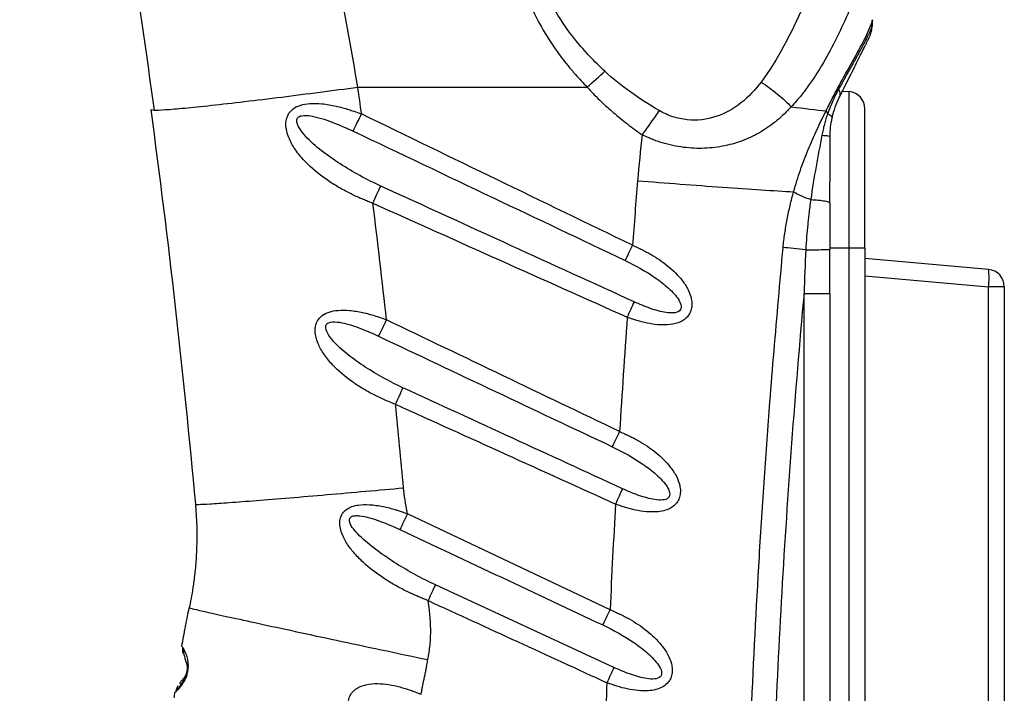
# Model space of a CAD drawing. Header units: millimetres. Extents: x 13 to 546, y 13 to 419.
# Tile 6 of 22: x 188 to 244, y 243 to 282. Entities that reach past the tile are written whole.
import ezdxf

# ---------------------------------------------------------------- set-up
doc = ezdxf.new("R2010")
doc.units = ezdxf.units.MM
doc.header["$LTSCALE"] = 2
doc.linetypes.add('SLD-Solid', pattern=[0])
doc.layers.add('DIMENSIONS', color=140, linetype='SLD-Solid', lineweight=25)
doc.styles.add('SLDTEXTSTYLE0', font='VERDANA.TTF')
doc.dimstyles.new('SLDDIMSTYLE0', dxfattribs={"dimtxt": 4.316016, "dimasz": 6.604, "dimexe": 0, "dimexo": 0.0625, "dimgap": 1.079004, "dimtad": 0, "dimtih": 1, "dimtoh": 1, "dimrnd": 1e-09, "dimzin": 12, "dimdsep": 46, "dimtxsty": 'SLDTEXTSTYLE0', "dimsah": 1, "dimcen": 0.09, "dimadec": 0, "dimazin": 3, "dimtfac": 1, "dimtofl": 0, "dimtmove": 0, "dimatfit": 3, "dimfxl": 0, "dimfrac": 2, "dimtolj": 1, "dimtzin": 12, "dimarcsym": 0})

# ---------------------------------------------------------------- blocks, each defined once
blk = doc.blocks.new('_D')
at = {"layer": 'DIMENSIONS'}
for p, q in [((224.875, 352.318), (141.939, 352.318)), ((148.289, 352.318), (148.289, 233.251)), ((140.081, 225.425), (138.631, 225.425)), ((138.631, 225.425), (138.631, 218.565)), ((156.497, 225.425), (157.946, 225.425)), ((157.946, 225.425), (157.946, 218.565)), ((138.631, 218.565), (140.081, 218.565)), ((157.946, 218.565), (156.497, 218.565)), ((148.289, 87.082), (148.289, 217.599)), ((207.087, 87.082), (141.939, 87.082))]:
    blk.add_line(p, q, dxfattribs=at)
for points in [[(148.289, 352.318), (147.273, 345.714), (149.305, 345.714)], [(148.289, 87.082), (149.305, 93.686), (147.273, 93.686)]]:
    blk.add_solid(points, dxfattribs=at)
at = {"layer": 'DIMENSIONS', "char_height": 4.2333, "attachment_point": 1, "style": 'SLDTEXTSTYLE0'}
for s, insert in [('265.2', (140.081, 231.768)), ('10.44', (140.081, 223.942))]:
    blk.add_mtext(s, dxfattribs=dict(at, insert=insert))
blk = doc.blocks.new('_D_1')
at = {"layer": 'DIMENSIONS'}
for p, q in [((224.875, 352.318), (160.863, 352.318)), ((167.213, 352.318), (167.213, 262.586)), ((160.8, 254.76), (159.351, 254.76)), ((159.351, 254.76), (159.351, 247.9)), ((173.626, 254.76), (175.075, 254.76)), ((175.075, 254.76), (175.075, 247.9)), ((159.351, 247.9), (160.8, 247.9)), ((175.075, 247.9), (173.626, 247.9)), ((167.213, 144.469), (167.213, 246.934)), ((178.626, 144.469), (160.863, 144.469))]:
    blk.add_line(p, q, dxfattribs=at)
for points in [[(167.213, 352.318), (166.197, 345.714), (168.229, 345.714)], [(167.213, 144.469), (168.229, 151.073), (166.197, 151.073)]]:
    blk.add_solid(points, dxfattribs=at)
at = {"layer": 'DIMENSIONS', "char_height": 4.2333, "attachment_point": 1, "style": 'SLDTEXTSTYLE0'}
for s, insert in [('207.8', (159.005, 261.103)), ('8.18', (160.8, 253.277))]:
    blk.add_mtext(s, dxfattribs=dict(at, insert=insert))

msp = doc.modelspace()

# ---------------------------------------------------------------- linework, layer by layer
for p, q in [((236.596, 282.116), (236.601, 282.176)), ((207.051, 278.324), (220.215, 278.324)), ((234.881, 278.1), (235.253, 278.068)), ((235.253, 269.069), (235.253, 278.068)), ((195.159, 277.028), (195.361, 276.999)), ((236.166, 269.069), (236.166, 277.071)), ((234.13, 271.676), (234.166, 271.641)), ((234.128, 268.99), (234.166, 268.992)), ((234.141, 266.463), (234.151, 268.99)), ((235.253, 269.069), (234.166, 269.069)), ((235.253, 197.869), (235.253, 269.069)), ((236.166, 269.069), (235.253, 269.069)), ((236.166, 269.069), (236.166, 197.869)), ((243.253, 267.849), (236.166, 268.469)), ((236.166, 267.473), (243.253, 266.853)), ((243.253, 200.085), (243.253, 266.853)), ((244.166, 266.853), (244.166, 200.085)), ((232.666, 197.969), (232.666, 266.463)), ((234.113, 266.463), (234.166, 266.463)), ((234.166, 197.969), (234.166, 266.463)), ((221.754, 244.981), (211.499, 249.731)), ((197.092, 245.491), (197.127, 245.429))]:
    msp.add_line(p, q)
at = {"flags": 128}
msp.add_lwpolyline([(244.166, 266.853), (244.149, 266.853), (244.098, 266.853), (244.015, 266.853), (243.903, 266.853), (243.766, 266.853), (243.608, 266.853), (243.435, 266.853), (243.253, 266.853)], dxfattribs=at)
for centre, radius, start, end in [((235.166, 277.071), 1, 0, 85), ((69.732, 343.567), 152.887, 333.68687, 334.09737), ((240.37, 267.351), 2.925, 350.1969, 9.8035), ((243.166, 266.853), 1, 0, 85.0002)]:
    msp.add_arc(centre, radius, start, end)
for points, knots in [([(238.844, 298.737), (238.887, 298.708), (238.962, 298.657), (239.106, 298.553), (239.327, 298.359), (239.684, 297.923), (239.937, 297.19), (239.937, 296.138), (239.714, 294.949), (239.34, 293.618), (238.874, 292.208), (238.343, 290.701), (237.778, 289.145), (237.184, 287.54), (236.571, 285.917), (235.937, 284.297), (235.27, 282.7), (234.564, 281.164), (233.918, 279.946), (233.361, 279.034), (232.987, 278.484), (232.677, 278.068), (232.449, 277.78), (232.2, 277.493), (232.027, 277.303), (231.926, 277.193)], [0, 0, 0, 0, 0.008797, 0.0156247, 0.0312485, 0.0624985, 0.1249982, 0.1850905, 0.25, 0.3111735, 0.375, 0.4368889, 0.4999997, 0.5623087, 0.6249993, 0.687864, 0.7500002, 0.8131456, 0.8750005, 0.9066585, 0.9375002, 0.953749, 0.9687505, 0.9817561, 1, 1, 1, 1]), ([(207.051, 278.324), (206.476, 281.699), (205.85, 285.057), (204.537, 291.581), (203.85, 294.747), (203.158, 297.746)], [0, 0, 0, 0, 0.5, 0.5, 1, 1, 1, 1]), ([(226.818, 297.746), (226.698, 297.698), (226.244, 297.517), (225.253, 297.097), (223.872, 296.442), (222.424, 295.637), (221.06, 294.744), (219.838, 293.789), (218.668, 292.657), (217.695, 291.433), (216.908, 290.043), (216.387, 288.567), (216.168, 286.997), (216.256, 285.384), (216.634, 283.823), (217.275, 282.289), (218.104, 280.871), (218.904, 279.796), (219.507, 279.086), (219.875, 278.681), (220.102, 278.443), (220.215, 278.324)], [0, 0, 0, 0, 0.015033, 0.056696, 0.125, 0.192948, 0.25, 0.315916, 0.375, 0.441614, 0.5, 0.563079, 0.624999, 0.684613, 0.749999, 0.809576, 0.874999, 0.937499, 0.9625, 0.98125, 1, 1, 1, 1]), ([(192.236, 296.705), (192.307, 296.316), (192.73, 294.003), (193.481, 289.509), (194.465, 283.312), (195.06, 279.102), (195.357, 276.999)], [0, 0, 0, 0, 0.063437, 0.376563, 0.688667, 1, 1, 1, 1]), ([(221.229, 279.235), (220.634, 279.789), (220.076, 280.375), (219.067, 281.619), (218.617, 282.277), (218.247, 282.969)], [0, 0, 0, 0, 0.5, 0.5, 1, 1, 1, 1]), ([(232.626, 282.969), (232.272, 282.187), (231.906, 281.42), (231.112, 279.953), (230.685, 279.25), (230.202, 278.615)], [0, 0, 0, 0, 0.5, 0.5, 1, 1, 1, 1]), ([(233.93, 276.961), (233.998, 277.097), (234.133, 277.368), (234.407, 277.9), (234.89, 278.798), (235.565, 279.995), (236.136, 281.047), (236.421, 281.668), (236.525, 281.942), (236.574, 282.087), (236.594, 282.158), (236.606, 282.198)], [0, 0, 0, 0, 0.062511, 0.125022, 0.250027, 0.499911, 0.749955, 0.874978, 0.937489, 0.964224, 1, 1, 1, 1]), ([(236.564, 281.803), (236.556, 281.781), (236.539, 281.732), (236.504, 281.647), (236.453, 281.532), (236.384, 281.384), (236.272, 281.156), (236.099, 280.824), (235.874, 280.405), (235.596, 279.901), (235.34, 279.439), (235.111, 279.028), (234.956, 278.749), (234.811, 278.489), (234.705, 278.296), (234.651, 278.199)], [0, 0, 0, 0, 0.03519, 0.076873, 0.124995, 0.188461, 0.249995, 0.36469, 0.499992, 0.593614, 0.749998, 0.828121, 0.875, 0.937419, 1, 1, 1, 1]), ([(236.525, 281.487), (236.528, 281.495), (236.572, 281.616), (236.572, 281.746), (236.573, 281.867)], [0, 0, 0, 0, 0.067701, 1, 1, 1, 1]), ([(234.691, 277.72), (234.738, 277.813), (234.831, 278), (235.014, 278.368), (235.329, 279), (235.757, 279.857), (236.083, 280.512), (236.247, 280.84), (236.316, 280.98), (236.363, 281.074), (236.391, 281.129), (236.404, 281.156), (236.41, 281.169), (236.414, 281.175)], [0, 0, 0, 0, 0.062549, 0.125096, 0.250185, 0.500189, 0.74981, 0.812357, 0.874904, 0.937451, 0.968726, 0.984362, 1, 1, 1, 1]), ([(224.351, 276.976), (223.789, 277.306), (223.243, 277.656), (222.195, 278.404), (221.693, 278.804), (221.229, 279.235)], [0, 0, 0, 0, 0.5, 0.5, 1, 1, 1, 1]), ([(195.361, 276.999), (195.362, 276.999), (195.435, 276.989), (195.978, 277.023), (197.043, 277.111), (198.6, 277.271), (200.496, 277.487), (202.624, 277.746), (204.836, 278.028), (206.327, 278.227), (207.051, 278.324)], [0, 0, 0, 0, 0.002232, 0.141717, 0.286974, 0.435298, 0.583622, 0.728878, 0.868364, 1, 1, 1, 1]), ([(220.215, 278.324), (220.292, 278.24), (220.426, 278.092), (220.702, 277.804), (221.119, 277.395), (221.749, 276.827), (222.387, 276.308), (222.947, 275.89), (223.23, 275.686), (223.371, 275.583)], [0, 0, 0, 0, 0.081632, 0.142859, 0.285734, 0.500003, 0.750001, 0.875001, 1, 1, 1, 1]), ([(230.202, 278.615), (229.859, 278.164), (229.476, 277.755), (228.613, 277.072), (228.131, 276.8), (227.086, 276.457), (226.521, 276.39), (225.679, 276.475), (225.4, 276.535), (224.859, 276.713), (224.597, 276.832), (224.351, 276.976)], [0, 0, 0, 0, 0.25, 0.25, 0.5, 0.5, 0.75, 0.75, 0.875, 0.875, 1, 1, 1, 1]), ([(230.202, 278.615), (230.528, 278.401), (230.85, 278.165), (231.44, 277.68), (231.707, 277.431), (231.926, 277.193)], [0, 0, 0, 0, 0.5, 0.5, 1, 1, 1, 1]), ([(234.651, 278.199), (234.625, 278.151), (234.568, 278.044), (234.454, 277.825), (234.314, 277.533), (234.159, 277.173), (234.068, 276.921), (234.022, 276.795)], [0, 0, 0, 0, 0.1135182, 0.2499974, 0.4999983, 0.7499991, 1, 1, 1, 1]), ([(234.651, 278.199), (234.696, 278.11), (234.723, 278.022), (234.737, 277.859), (234.723, 277.784), (234.691, 277.72)], [0, 0, 0, 0, 0.5, 0.5, 1, 1, 1, 1]), ([(234.282, 276.559), (234.329, 276.774), (234.389, 276.981), (234.529, 277.371), (234.608, 277.553), (234.691, 277.72)], [0, 0, 0, 0, 0.5, 0.5, 1, 1, 1, 1]), ([(207.918, 271.648), (207.821, 271.685), (207.633, 271.756), (207.362, 271.866), (207.087, 271.983), (206.806, 272.113), (206.38, 272.324), (205.839, 272.624), (204.988, 273.177), (204.194, 273.833), (203.534, 274.6), (203.196, 275.15), (203.009, 275.61), (202.92, 275.991), (202.912, 276.372), (203.031, 276.761), (203.308, 277.094), (203.756, 277.311), (204.331, 277.402), (205.028, 277.381), (205.656, 277.271), (206.169, 277.144), (206.509, 277.046), (206.87, 276.921), (207.111, 276.833), (207.259, 276.779)], [0, 0, 0, 0, 0.025306, 0.04913, 0.071441, 0.098247, 0.125024, 0.187735, 0.250023, 0.374913, 0.441282, 0.499942, 0.532846, 0.562454, 0.595055, 0.624968, 0.661452, 0.701691, 0.750025, 0.807759, 0.874974, 0.90654, 0.937488, 0.961378, 1, 1, 1, 1]), ([(231.926, 277.193), (231.855, 277.116), (231.728, 276.98), (231.467, 276.715), (230.997, 276.29), (230.243, 275.749), (229.239, 275.251), (228.137, 274.921), (226.965, 274.775), (225.948, 274.82), (225.136, 274.958), (224.63, 275.088), (224.233, 275.217), (223.958, 275.318), (223.674, 275.442), (223.484, 275.531), (223.371, 275.583)], [0, 0, 0, 0, 0.035355, 0.062503, 0.124997, 0.250015, 0.376067, 0.499978, 0.625285, 0.749989, 0.812482, 0.874995, 0.907207, 0.937499, 0.962725, 1, 1, 1, 1]), ([(208.361, 272.642), (207.557, 273.01), (206.773, 273.436), (205.665, 274.147), (205.308, 274.397), (204.633, 274.927), (204.314, 275.207), (203.909, 275.656), (203.786, 275.81), (203.645, 276.045), (203.606, 276.123), (203.552, 276.277), (203.539, 276.352), (203.551, 276.487), (203.579, 276.546), (203.675, 276.634), (203.742, 276.663), (203.974, 276.713), (204.165, 276.699), (204.553, 276.636), (204.755, 276.584), (205.159, 276.463), (205.363, 276.392), (205.972, 276.163), (206.377, 275.986), (206.777, 275.796)], [0, 0, 0, 0, 0.25, 0.25, 0.375, 0.375, 0.5, 0.5, 0.5625, 0.5625, 0.59375, 0.59375, 0.625, 0.625, 0.65625, 0.65625, 0.6875, 0.6875, 0.75, 0.75, 0.8125, 0.8125, 0.875, 0.875, 1, 1, 1, 1]), ([(224.351, 276.976), (224.201, 276.761), (224.04, 276.533), (223.71, 276.063), (223.54, 275.822), (223.371, 275.583)], [0, 0, 0, 0, 0.5, 0.5, 1, 1, 1, 1]), ([(232.072, 272.311), (232.132, 272.519), (232.252, 272.937), (232.524, 273.752), (232.903, 274.743), (233.319, 275.692), (233.666, 276.427), (233.842, 276.783), (233.93, 276.961)], [0, 0, 0, 0, 0.124995, 0.249989, 0.499993, 0.749996, 0.874998, 1, 1, 1, 1]), ([(234.022, 276.795), (233.988, 276.695), (233.921, 276.496), (233.833, 276.188), (233.755, 275.876), (233.713, 275.664), (233.692, 275.557)], [0, 0, 0, 0, 0.25, 0.5, 0.75, 1, 1, 1, 1]), ([(234.022, 276.795), (234.111, 276.75), (234.181, 276.706), (234.27, 276.625), (234.288, 276.589), (234.282, 276.559)], [0, 0, 0, 0, 0.5, 0.5, 1, 1, 1, 1]), ([(206.777, 275.796), (209.463, 274.517), (214.668, 272.04), (219.874, 269.563), (222.393, 268.365)], [0, 0, 0, 0, 0.515996, 1, 1, 1, 1]), ([(233.692, 275.557), (233.583, 274.972), (233.468, 274.372), (233.249, 273.144), (233.143, 272.514), (233.052, 271.863)], [0, 0, 0, 0, 0.5, 0.5, 1, 1, 1, 1]), ([(233.692, 275.557), (233.837, 275.549), (233.96, 275.538), (234.125, 275.515), (234.166, 275.502), (234.166, 275.489)], [0, 0, 0, 0, 0.5, 0.5, 1, 1, 1, 1]), ([(234.148, 271.676), (234.154, 272.383), (234.166, 273.651), (234.166, 274.943), (234.166, 275.513)], [0, 0, 0, 0, 0.558288, 1, 1, 1, 1]), ([(207.918, 271.648), (207.995, 271.82), (208.074, 271.996), (208.224, 272.334), (208.296, 272.496), (208.361, 272.642)], [0, 0, 0, 0, 0.5, 0.5, 1, 1, 1, 1]), ([(222.909, 265.985), (220.558, 267.061), (215.709, 269.28), (210.859, 271.499), (208.361, 272.642)], [0, 0, 0, 0, 0.484772, 1, 1, 1, 1]), ([(223.112, 272.947), (223.914, 272.881), (224.739, 272.816), (226.38, 272.691), (227.196, 272.63), (228.761, 272.519), (229.51, 272.468), (230.889, 272.379), (231.519, 272.341), (232.072, 272.311)], [0, 0, 0, 0, 0.25, 0.25, 0.5, 0.5, 0.75, 0.75, 1, 1, 1, 1]), ([(231.466, 269.108), (231.48, 269.244), (231.507, 269.516), (231.58, 270.058), (231.693, 270.732), (231.836, 271.396), (231.966, 271.921), (232.037, 272.181), (232.072, 272.311)], [0, 0, 0, 0, 0.125, 0.25, 0.5, 0.75, 0.875, 1, 1, 1, 1]), ([(232.072, 272.311), (232.198, 272.235), (232.35, 272.157), (232.685, 272.004), (232.868, 271.93), (233.052, 271.863)], [0, 0, 0, 0, 0.5, 0.5, 1, 1, 1, 1]), ([(233.052, 271.863), (233.032, 271.719), (232.996, 271.449), (232.948, 271.065), (232.909, 270.732), (232.862, 270.3), (232.812, 269.722), (232.783, 269.237), (232.767, 268.982)], [0, 0, 0, 0, 0.151756, 0.285923, 0.402128, 0.50003, 0.73657, 1, 1, 1, 1]), ([(233.052, 271.863), (233.202, 271.855), (233.512, 271.837), (233.872, 271.783), (234.092, 271.726), (234.12, 271.688), (234.13, 271.676)], [0, 0, 0, 0, 0.275345, 0.566162, 0.856977, 1, 1, 1, 1]), ([(234.166, 268.992), (234.166, 269.047), (234.166, 269.158), (234.166, 269.38), (234.166, 269.768), (234.166, 270.188), (234.166, 270.63), (234.166, 270.96), (234.166, 271.312), (234.166, 271.531), (234.166, 271.641)], [0, 0, 0, 0, 0.0625, 0.125, 0.250005, 0.499988, 0.599994, 0.749998, 0.874996, 1, 1, 1, 1]), ([(222.818, 269.235), (222.745, 269.084), (222.67, 268.931), (222.526, 268.636), (222.457, 268.495), (222.393, 268.365)], [0, 0, 0, 0, 0.5, 0.5, 1, 1, 1, 1]), ([(222.818, 269.235), (222.916, 269.192), (223.098, 269.112), (223.368, 268.985), (223.626, 268.852), (224.144, 268.564), (224.877, 268.065), (225.591, 267.368), (226.019, 266.711), (226.193, 266.241), (226.237, 265.859), (226.203, 265.561), (226.095, 265.284), (225.856, 264.988), (225.423, 264.741), (224.852, 264.648), (224.246, 264.66), (223.661, 264.752), (223.187, 264.871), (222.81, 264.996), (222.624, 265.063), (222.514, 265.103)], [0, 0, 0, 0, 0.033829, 0.062519, 0.094227, 0.125039, 0.249958, 0.374789, 0.441935, 0.499841, 0.532388, 0.562361, 0.593493, 0.624882, 0.681785, 0.749939, 0.80914, 0.874978, 0.93748, 0.963248, 1, 1, 1, 1]), ([(229.717, 197.9), (229.682, 198.738), (229.613, 200.385), (229.524, 202.816), (229.447, 205.165), (229.383, 207.433), (229.329, 209.619), (229.286, 211.723), (229.252, 213.746), (229.199, 218.045), (229.187, 224.633), (229.327, 233.537), (229.623, 242.435), (230.003, 249.887), (230.383, 255.822), (230.668, 259.758), (231.024, 264.163), (231.288, 267.122), (231.466, 269.108)], [0, 0, 0, 0, 0.0352703, 0.0693924, 0.1023658, 0.1341906, 0.1648665, 0.1943934, 0.2227712, 0.2499997, 0.3753488, 0.4999999, 0.6247253, 0.75, 0.813998, 0.8750001, 0.9160872, 1, 1, 1, 1]), ([(232.767, 268.982), (232.527, 269.005), (232.282, 269.029), (231.834, 269.072), (231.631, 269.092), (231.466, 269.108)], [0, 0, 0, 0, 0.5, 0.5, 1, 1, 1, 1]), ([(232.767, 268.982), (232.947, 268.982), (233.32, 268.983), (233.784, 268.985), (234.076, 268.988), (234.114, 268.99), (234.128, 268.99)], [0, 0, 0, 0, 0.266198, 0.552371, 0.838544, 1, 1, 1, 1]), ([(222.393, 268.365), (222.997, 268.077), (223.584, 267.745), (224.392, 267.185), (224.649, 266.987), (224.998, 266.67), (225.109, 266.561), (225.309, 266.336), (225.399, 266.22), (225.542, 265.984), (225.594, 265.862), (225.62, 265.636), (225.588, 265.534), (225.43, 265.397), (225.31, 265.362), (225.044, 265.34), (224.898, 265.35), (224.45, 265.416), (224.138, 265.505), (223.52, 265.719), (223.212, 265.846), (222.909, 265.985)], [0, 0, 0, 0, 0.25, 0.25, 0.375, 0.375, 0.4375, 0.4375, 0.5, 0.5, 0.5625, 0.5625, 0.625, 0.625, 0.6875, 0.6875, 0.75, 0.75, 0.875, 0.875, 1, 1, 1, 1]), ([(232.666, 266.463), (232.139, 260.72), (231.501, 252.143), (231.089, 243.622), (230.864, 237.954), (230.778, 235.128), (230.469, 221.013), (230.62, 209.568), (231.168, 197.969)], [0, 0, 0, 0, 0.25, 0.375, 0.375, 0.5, 0.5, 1, 1, 1, 1]), ([(232.666, 266.463), (232.863, 266.463), (233.257, 266.463), (233.747, 266.463), (234.057, 266.463), (234.099, 266.463), (234.113, 266.463)], [0, 0, 0, 0, 0.282489, 0.564977, 0.847466, 1, 1, 1, 1]), ([(209.214, 260.101), (209.095, 260.147), (208.872, 260.233), (208.541, 260.373), (208.222, 260.52), (207.794, 260.734), (207.275, 261.026), (206.483, 261.55), (205.746, 262.171), (205.137, 262.896), (204.83, 263.416), (204.665, 263.85), (204.593, 264.208), (204.599, 264.565), (204.727, 264.924), (204.997, 265.229), (205.419, 265.43), (205.959, 265.519), (206.612, 265.504), (207.2, 265.405), (207.681, 265.289), (208, 265.197), (208.339, 265.082), (208.564, 265), (208.701, 264.95)], [0, 0, 0, 0, 0.0332702, 0.0625061, 0.0939005, 0.1250134, 0.1878306, 0.2500049, 0.3748789, 0.4413283, 0.4998981, 0.5327899, 0.5624059, 0.5948547, 0.6249137, 0.6614608, 0.7018226, 0.7499691, 0.8079319, 0.8749839, 0.9065403, 0.9374933, 0.9619423, 1, 1, 1, 1]), ([(209.642, 261.049), (208.893, 261.394), (208.163, 261.793), (207.134, 262.46), (206.802, 262.695), (206.178, 263.192), (205.883, 263.455), (205.514, 263.876), (205.403, 264.021), (205.24, 264.313), (205.187, 264.463), (205.219, 264.647), (205.249, 264.7), (205.345, 264.779), (205.41, 264.805), (205.63, 264.85), (205.807, 264.838), (206.17, 264.782), (206.358, 264.735), (206.735, 264.625), (206.925, 264.56), (207.494, 264.349), (207.872, 264.185), (208.245, 264.009)], [0, 0, 0, 0, 0.25, 0.25, 0.375, 0.375, 0.5, 0.5, 0.5625, 0.5625, 0.625, 0.625, 0.65625, 0.65625, 0.6875, 0.6875, 0.75, 0.75, 0.8125, 0.8125, 0.875, 0.875, 1, 1, 1, 1]), ([(208.245, 264.009), (208.312, 264.146), (208.386, 264.299), (208.541, 264.619), (208.622, 264.786), (208.701, 264.95)], [0, 0, 0, 0, 0.5, 0.5, 1, 1, 1, 1]), ([(209.214, 260.101), (209.288, 260.265), (209.364, 260.432), (209.509, 260.754), (209.579, 260.909), (209.642, 261.049)], [0, 0, 0, 0, 0.5, 0.5, 1, 1, 1, 1]), ([(221.661, 257.659), (221.725, 257.79), (221.794, 257.933), (221.936, 258.229), (222.009, 258.381), (222.082, 258.532)], [0, 0, 0, 0, 0.5, 0.5, 1, 1, 1, 1]), ([(222.082, 258.532), (222.182, 258.489), (222.366, 258.409), (222.641, 258.282), (222.902, 258.15), (223.428, 257.86), (224.174, 257.359), (224.901, 256.658), (225.343, 255.998), (225.527, 255.525), (225.58, 255.14), (225.555, 254.837), (225.452, 254.554), (225.256, 254.301), (224.972, 254.1), (224.6, 253.967), (224.141, 253.903), (223.594, 253.916), (223.002, 254.01), (222.521, 254.132), (222.14, 254.26), (221.951, 254.329), (221.84, 254.369)], [0, 0, 0, 0, 0.03389, 0.062518, 0.094341, 0.125036, 0.249954, 0.374794, 0.441922, 0.499838, 0.532436, 0.562357, 0.593521, 0.624874, 0.6618, 0.702775, 0.749928, 0.808584, 0.874962, 0.937482, 0.962976, 1, 1, 1, 1]), ([(221.661, 257.659), (222.274, 257.37), (222.87, 257.034), (223.692, 256.468), (223.954, 256.268), (224.311, 255.948), (224.424, 255.838), (224.631, 255.611), (224.725, 255.494), (224.876, 255.254), (224.934, 255.131), (224.962, 254.958), (224.961, 254.902), (224.934, 254.802), (224.907, 254.757), (224.793, 254.649), (224.672, 254.613), (224.403, 254.589), (224.255, 254.599), (223.801, 254.668), (223.485, 254.759), (222.859, 254.978), (222.547, 255.108), (222.239, 255.249)], [0, 0, 0, 0, 0.25, 0.25, 0.375, 0.375, 0.4375, 0.4375, 0.5, 0.5, 0.5625, 0.5625, 0.59375, 0.59375, 0.625, 0.625, 0.6875, 0.6875, 0.75, 0.75, 0.875, 0.875, 1, 1, 1, 1]), ([(197.722, 254.357), (197.723, 254.349), (197.786, 254.346), (198.061, 254.353), (198.273, 254.363), (198.857, 254.398), (199.228, 254.423), (200.122, 254.488), (200.644, 254.528), (201.811, 254.62), (202.455, 254.672), (203.822, 254.786), (204.543, 254.847), (206.014, 254.973), (206.763, 255.039), (208.242, 255.17), (208.972, 255.236), (209.676, 255.3)], [0, 0, 0, 0, 0.125, 0.125, 0.25, 0.25, 0.375, 0.375, 0.5, 0.5, 0.625, 0.625, 0.75, 0.75, 0.875, 0.875, 1, 1, 1, 1]), ([(197.722, 254.357), (197.738, 254.182), (197.768, 253.805), (197.797, 253.198), (197.804, 252.746), (197.804, 252.545)], [0.6607772, 0.6607772, 0.6607772, 0.6607772, 0.7857772, 0.9107772, 1, 1, 1, 1]), ([(211.082, 248.821), (210.989, 248.857), (210.809, 248.927), (210.552, 249.033), (210.293, 249.144), (210.027, 249.267), (209.621, 249.466), (209.104, 249.746), (208.285, 250.258), (207.504, 250.852), (206.829, 251.541), (206.39, 252.118), (206.115, 252.657), (206.005, 253.135), (206.018, 253.503), (206.148, 253.84), (206.402, 254.085), (206.721, 254.24), (207.158, 254.339), (207.765, 254.348), (208.363, 254.259), (208.861, 254.143), (209.164, 254.06), (209.511, 253.945), (209.74, 253.865), (209.903, 253.809)], [0, 0, 0, 0, 0.025792, 0.049605, 0.071451, 0.098306, 0.12504, 0.187886, 0.250063, 0.375011, 0.441704, 0.500049, 0.56257, 0.59571, 0.62509, 0.656371, 0.687403, 0.71683, 0.749921, 0.805522, 0.87496, 0.905993, 0.937482, 0.955823, 1, 1, 1, 1]), ([(211.499, 249.731), (210.728, 250.088), (209.975, 250.498), (208.899, 251.174), (208.549, 251.41), (207.875, 251.906), (207.551, 252.166), (207.113, 252.578), (206.976, 252.719), (206.797, 252.937), (206.742, 253.01), (206.648, 253.158), (206.609, 253.232), (206.562, 253.376), (206.553, 253.445), (206.584, 253.564), (206.624, 253.612), (206.74, 253.676), (206.815, 253.694), (206.978, 253.707), (207.066, 253.704), (207.339, 253.675), (207.531, 253.633), (207.917, 253.526), (208.112, 253.462), (208.696, 253.249), (209.084, 253.081), (209.468, 252.9)], [0, 0, 0, 0, 0.25, 0.25, 0.375, 0.375, 0.5, 0.5, 0.5625, 0.5625, 0.59375, 0.59375, 0.625, 0.625, 0.65625, 0.65625, 0.6875, 0.6875, 0.71875, 0.71875, 0.75, 0.75, 0.8125, 0.8125, 0.875, 0.875, 1, 1, 1, 1]), ([(209.903, 253.809), (209.828, 253.651), (209.751, 253.491), (209.604, 253.183), (209.533, 253.035), (209.468, 252.9)], [0, 0, 0, 0, 0.5, 0.5, 1, 1, 1, 1]), ([(197.804, 252.545), (197.804, 252.465), (197.803, 252.238), (197.794, 251.841), (197.77, 251.334), (197.732, 250.823), (197.671, 250.207), (197.583, 249.553), (197.476, 248.92), (197.406, 248.571), (197.372, 248.409)], [0.0000206, 0.0000206, 0.0000206, 0.0000206, 0.0357978, 0.0982978, 0.1607978, 0.2232978, 0.2857978, 0.4107978, 0.5357978, 0.6607772, 0.6607772, 0.6607772, 0.6607772]), ([(211.499, 249.731), (211.437, 249.595), (211.369, 249.446), (211.227, 249.137), (211.154, 248.978), (211.082, 248.821)], [0, 0, 0, 0, 0.5, 0.5, 1, 1, 1, 1]), ([(211.069, 245.429), (211.095, 245.569), (211.146, 245.848), (211.218, 246.412), (211.247, 247.124), (211.206, 247.834), (211.152, 248.328), (211.115, 248.609), (211.093, 248.75), (211.082, 248.821)], [0, 0, 0, 0, 0.125, 0.25, 0.5, 0.75, 0.875, 0.936533, 1, 1, 1, 1]), ([(196.948, 246.202), (196.98, 246.386), (197.045, 246.755), (197.13, 247.209), (197.202, 247.576), (197.275, 247.944), (197.334, 248.226), (197.372, 248.409)], [0, 0, 0, 0, 0.249995, 0.499995, 0.615495, 0.750002, 1, 1, 1, 1]), ([(197.372, 248.409), (197.37, 248.399), (197.724, 248.312), (199.096, 248.002), (201.125, 247.554), (204.167, 246.899), (207.481, 246.189), (209.275, 245.808), (211.069, 245.429)], [0, 0, 0, 0, 0.25, 0.25, 0.5, 0.75, 0.75, 1, 1, 1, 1]), ([(221.116, 247.419), (221.178, 247.551), (221.247, 247.694), (221.387, 247.99), (221.46, 248.143), (221.531, 248.294)], [0, 0, 0, 0, 0.5, 0.5, 1, 1, 1, 1]), ([(221.531, 248.294), (221.633, 248.251), (221.82, 248.171), (222.099, 248.044), (222.363, 247.912), (222.898, 247.622), (223.655, 247.118), (224.396, 246.413), (224.851, 245.75), (225.046, 245.275), (225.108, 244.886), (225.09, 244.579), (224.993, 244.29), (224.801, 244.03), (224.517, 243.824), (224.141, 243.688), (223.677, 243.624), (223.123, 243.639), (222.524, 243.736), (222.038, 243.86), (221.653, 243.991), (221.462, 244.061), (221.349, 244.102)], [0, 0, 0, 0, 0.033878, 0.062517, 0.094332, 0.125035, 0.249953, 0.374797, 0.441909, 0.49984, 0.532464, 0.562357, 0.59364, 0.624872, 0.661713, 0.702651, 0.749931, 0.808524, 0.874963, 0.937482, 0.962981, 1, 1, 1, 1]), ([(221.116, 247.419), (221.737, 247.127), (222.342, 246.788), (223.178, 246.215), (223.445, 246.014), (223.811, 245.69), (223.926, 245.579), (224.139, 245.35), (224.236, 245.232), (224.395, 244.99), (224.457, 244.865), (224.505, 244.629), (224.485, 244.518), (224.338, 244.368), (224.217, 244.329), (223.946, 244.304), (223.796, 244.315), (223.336, 244.386), (223.016, 244.48), (222.381, 244.704), (222.065, 244.836), (221.754, 244.981)], [0, 0, 0, 0, 0.25, 0.25, 0.375, 0.375, 0.4375, 0.4375, 0.5, 0.5, 0.5625, 0.5625, 0.625, 0.625, 0.6875, 0.6875, 0.75, 0.75, 0.875, 0.875, 1, 1, 1, 1]), ([(196.948, 246.202), (196.948, 246.2), (196.949, 246.197), (196.958, 246.183), (196.97, 246.164), (196.988, 246.138), (197.008, 246.106), (197.031, 246.069), (197.056, 246.026), (197.096, 245.95), (197.153, 245.829), (197.218, 245.648), (197.263, 245.463), (197.292, 245.281), (197.305, 245.062), (197.283, 244.79), (197.224, 244.526), (197.147, 244.323), (197.067, 244.159), (196.97, 243.998), (196.856, 243.845), (196.745, 243.725), (196.657, 243.64), (196.598, 243.588), (196.559, 243.562), (196.553, 243.554), (196.55, 243.55)], [0, 0, 0, 0, 0.035923, 0.070566, 0.103896, 0.135883, 0.166502, 0.195732, 0.223559, 0.249977, 0.31728, 0.374981, 0.408264, 0.43748, 0.470963, 0.499986, 0.528918, 0.562494, 0.591708, 0.624993, 0.682778, 0.749997, 0.810691, 0.875003, 0.928907, 1, 1, 1, 1]), ([(196.983, 246.084), (196.981, 246.052), (196.975, 245.956), (196.993, 245.854), (197.005, 245.787)], [0, 0, 0, 0, 0.335509, 1, 1, 1, 1]), ([(197.008, 246.06), (197.023, 245.956), (197.056, 245.722), (197.164, 245.372), (197.224, 245.178)], [0, 0, 0, 0, 0.445162, 1, 1, 1, 1]), ([(210.684, 243.436), (210.691, 243.478), (210.706, 243.561), (210.728, 243.686), (210.752, 243.81), (210.802, 244.059), (210.863, 244.349), (210.932, 244.68), (210.978, 244.912), (211.025, 245.162), (211.052, 245.329), (211.069, 245.429)], [0, 0, 0, 0, 0.062501, 0.125, 0.187499, 0.250001, 0.5, 0.625001, 0.750001, 0.850001, 1, 1, 1, 1]), ([(197.25, 244.952), (197.25, 244.943), (197.25, 244.923), (197.249, 244.882), (197.246, 244.837), (197.242, 244.795), (197.234, 244.745), (197.219, 244.668), (197.191, 244.566), (197.131, 244.403), (196.987, 244.125), (196.795, 243.88), (196.712, 243.745), (196.675, 243.685)], [0, 0, 0, 0, 0.023284, 0.050542, 0.065683, 0.081935, 0.099632, 0.119132, 0.164461, 0.218944, 0.352889, 0.712005, 1, 1, 1, 1]), ([(197.211, 245.211), (197.224, 245.17), (197.242, 245.114), (197.252, 244.972), (197.249, 244.887), (197.244, 244.836), (197.239, 244.8), (197.233, 244.764), (197.223, 244.715), (197.201, 244.634), (197.154, 244.514), (197.094, 244.41), (197.033, 244.326), (196.93, 244.21), (196.911, 244.198), (196.896, 244.187)], [0, 0, 0, 0, 0.1093032, 0.1516621, 0.1704019, 0.178437, 0.1860844, 0.1937516, 0.201895, 0.2209729, 0.2637667, 0.3610145, 0.4642145, 0.5698156, 1, 1, 1, 1]), ([(196.726, 243.93), (196.696, 243.869), (196.635, 243.746), (196.607, 243.621), (196.593, 243.558)], [0, 0, 0, 0, 0.4975, 1, 1, 1, 1]), ([(196.875, 244.02), (196.858, 244.05), (196.826, 244.108), (196.89, 244.176), (196.921, 244.209)], [0, 0, 0, 0, 0.509139, 1, 1, 1, 1]), ([(210.194, 239.345), (210.086, 239.392), (209.889, 239.476), (209.594, 239.613), (209.315, 239.753), (208.75, 240.06), (208.117, 240.48), (207.476, 241.041), (207.035, 241.528), (206.686, 242.054), (206.506, 242.571), (206.486, 242.986), (206.561, 243.302), (206.73, 243.576), (207.043, 243.839), (207.548, 244.027), (208.175, 244.066), (208.83, 244.003), (209.458, 243.868), (209.966, 243.715), (210.368, 243.563), (210.568, 243.482), (210.684, 243.436)], [0, 0, 0, 0, 0.034203, 0.062505, 0.094327, 0.125011, 0.249907, 0.314954, 0.374919, 0.443025, 0.499939, 0.532474, 0.562451, 0.592817, 0.624957, 0.681828, 0.74998, 0.809539, 0.874987, 0.937494, 0.963751, 1, 1, 1, 1])]:
    msp.add_open_spline(points, degree=3, knots=knots)
for points in [[(236.606, 282.198), (236.577, 282.069), (236.563, 281.936), (236.564, 281.803)], [(236.588, 282.131), (236.576, 282.043), (236.57, 281.955), (236.571, 281.867)], [(236.414, 281.175), (236.509, 281.366), (236.562, 281.585), (236.564, 281.803)], [(236.573, 281.867), (236.571, 281.845), (236.57, 281.823), (236.565, 281.803)], [(236.415, 281.174), (236.415, 281.175), (236.415, 281.175), (236.415, 281.175)], [(235.967, 280.28), (235.969, 280.284), (235.971, 280.288), (235.973, 280.292)], [(220.215, 278.324), (220.559, 278.631), (220.907, 278.944), (221.229, 279.235)], [(207.259, 276.779), (207.19, 277.294), (207.121, 277.809), (207.051, 278.324)], [(195.159, 277.028), (196.178, 269.492), (197.033, 261.932), (197.722, 254.357)], [(231.926, 277.193), (232.694, 277.098), (233.377, 277.019), (233.93, 276.961)], [(222.818, 269.235), (217.631, 271.748), (212.445, 274.264), (207.259, 276.779)], [(233.93, 276.961), (233.957, 276.906), (233.987, 276.85), (234.022, 276.795)], [(234.166, 275.489), (234.166, 275.854), (234.207, 276.216), (234.282, 276.559)], [(223.371, 275.583), (223.271, 274.706), (223.184, 273.827), (223.112, 272.947)], [(223.112, 272.947), (223.011, 271.71), (222.913, 270.472), (222.818, 269.235)], [(208.701, 264.95), (208.454, 267.184), (208.193, 269.417), (207.918, 271.648)], [(207.918, 271.648), (212.784, 269.468), (217.649, 267.286), (222.514, 265.103)], [(232.767, 268.982), (232.732, 268.143), (232.699, 267.303), (232.666, 266.463)], [(222.909, 265.985), (222.79, 265.717), (222.65, 265.405), (222.514, 265.103)], [(222.082, 258.532), (217.62, 260.668), (213.16, 262.807), (208.701, 264.95)], [(222.514, 265.103), (222.36, 262.913), (222.216, 260.723), (222.082, 258.532)], [(208.245, 264.009), (210.481, 262.95), (214.952, 260.832), (219.425, 258.717), (221.661, 257.659)], [(222.239, 255.249), (220.14, 256.217), (215.941, 258.151), (211.742, 260.083), (209.642, 261.049)], [(209.676, 255.3), (209.529, 256.901), (209.375, 258.501), (209.214, 260.101)], [(209.214, 260.101), (213.424, 258.194), (217.633, 256.283), (221.84, 254.369)], [(209.903, 253.809), (209.787, 254.377), (209.715, 254.863), (209.676, 255.3)], [(222.239, 255.249), (222.119, 254.983), (221.977, 254.672), (221.84, 254.369)], [(221.84, 254.369), (221.728, 252.345), (221.625, 250.319), (221.531, 248.294)], [(221.531, 248.294), (217.653, 250.128), (213.777, 251.967), (209.903, 253.809)], [(209.468, 252.9), (211.409, 251.986), (215.291, 250.157), (219.174, 248.332), (221.116, 247.419)], [(211.082, 248.821), (214.506, 247.251), (217.928, 245.678), (221.349, 244.102)], [(221.754, 244.981), (221.632, 244.716), (221.489, 244.404), (221.349, 244.102)], [(221.349, 244.102), (221.274, 242.245), (221.207, 240.388), (221.146, 238.53)], [(196.51, 243.231), (196.523, 243.337), (196.537, 243.444), (196.55, 243.55)]]:
    msp.add_open_spline(points, degree=3)

# ---------------------------------------------------------------- dimensions: what is measured, and where the dimension line sits
at = {"layer": 'DIMENSIONS'}
for base, p1, p2, picture, middle in [((148.289, 87.082), (227.415, 352.318), (209.627, 87.082), '_D', (148.289, 225.425)), ((167.213, 352.318), (181.166, 144.469), (227.415, 352.318), '_D_1', (167.213, 254.76))]:
    dim = msp.add_linear_dim(base=base, p1=p1, p2=p2, angle=90, dimstyle='SLDDIMSTYLE0', dxfattribs=at)
    dim.commit()
    dim.dimension.update_dxf_attribs({"geometry": picture, "text_midpoint": middle, "dimtype": 160})

doc.saveas('drawing.dxf')
